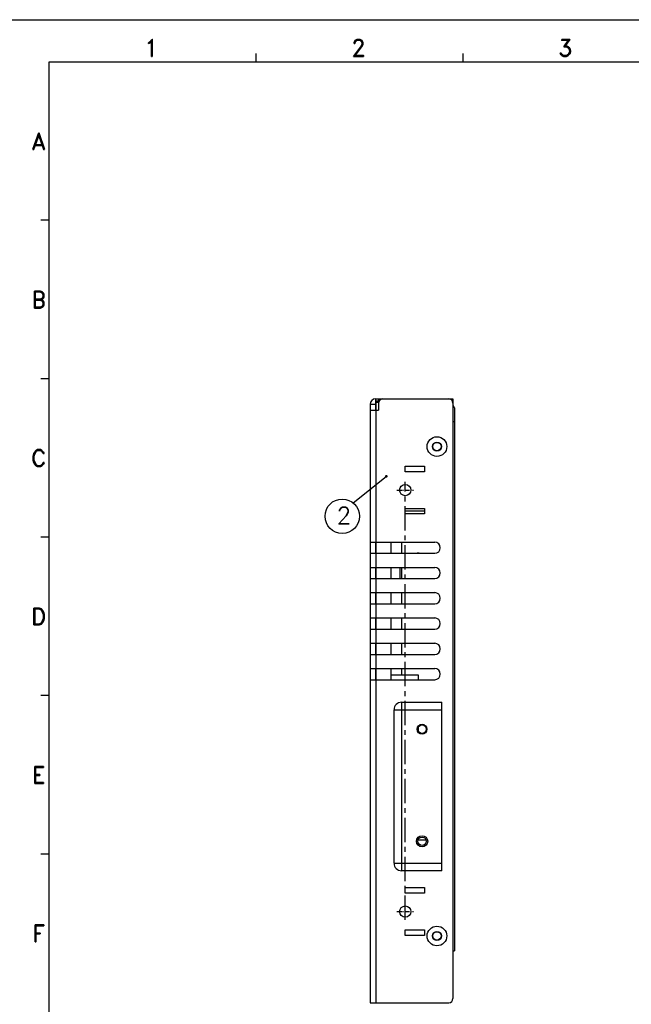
# Model space of a CAD drawing. Extents: x -31 to 1020, y 801 to 1395.
# Tile 3 of 29: x 184 to 402, y 1045 to 1395. Entities that reach past the tile are written whole.
import ezdxf
from ezdxf.enums import TextEntityAlignment as Align

# ---------------------------------------------------------------- set-up
doc = ezdxf.new("R2010")
doc.units = 0
doc.header["$LTSCALE"] = 23.1
doc.header["$MEASUREMENT"] = 0
doc.linetypes.add('CENTER', pattern=[0.6, 0.375, -0.075, 0.075, -0.075])
doc.layers.get('0').update_dxf_attribs({"linetype": 'CONTINUOUS'})
for name, color, linetype in [('00_COMPONENTS', 7, 'CONTINUOUS'), ('02___PRT_ALL_AXES', 7, 'CONTINUOUS'), ('CENTER', 130, 'CENTER'), ('DIM', 2, 'CONTINUOUS'), ('paper', 7, 'CONTINUOUS')]:
    doc.layers.add(name, color=color, linetype=linetype)
doc.styles.add('ARIAL', font='arial.ttf')
doc.styles.add('ROMAND', font='romand')
doc.styles.add('SIMPLEX', font='SIMPLEX.shx')

# ---------------------------------------------------------------- blocks, each defined once
blk = doc.blocks.new('A1')
at = {"layer": 'paper', "color": 4}
blk.add_line((0, 594), (841, 594), dxfattribs=at)
at = {"layer": 'paper', "color": 2}
for p, q in [((88.72, 579), (88.72, 582)), ((162.45, 579), (162.45, 582)), ((15, 522.6), (12, 522.6)), ((15, 466.2), (12, 466.2)), ((15, 409.8), (12, 409.8)), ((15, 353.4), (12, 353.4)), ((15, 297), (12, 297))]:
    blk.add_line(p, q, dxfattribs=at)
at = {"layer": 'paper', "color": 3}
for p, q in [((15, 579), (826, 579)), ((15, 15), (15, 579))]:
    blk.add_line(p, q, dxfattribs=at)
at = {"style": 'ARIAL'}
for tag, p, height in [('TITLE', (754.05, 50.95), 8), ('V', (597.3, 37.23), 2.5), ('XXXXXXXXXX', (740.68, 27.01), 6), ('00', (812.75, 22.3), 6), ('--', (579.59, 17.41), 3), ('mm', (606.88, 17.02), 3), ('ADP-XX', (640.78, 17), 3), ('2________2', (733.31, 17.17), 3), ("XX/XX'XX", (787.08, 17.17), 3)]:
    blk.add_attdef(tag, p, '', height=height, dxfattribs=at)
at = {"layer": 'paper', "color": 1, "style": 'ROMAND'}
for s, p in [('1', (51.43, 583.96)), ('2', (125.16, 583.96)), ('3', (198.89, 583.96)), ('A', (11.22, 550.77)), ('B', (11.22, 494.37)), ('C', (11.22, 437.97)), ('D', (11.22, 381.57)), ('E', (11.22, 325.17)), ('F', (11.22, 268.77))]:
    blk.add_text(s, height=6, dxfattribs=at).set_placement(p, align=Align.MIDDLE)

msp = doc.modelspace()

# ---------------------------------------------------------------- linework, layer by layer
at = {"color": 7, "linetype": 'Continuous'}
for p, q in [((310.46, 1259.03), (310.46, 1260.07)), ((310.46, 1260.07), (337.96, 1260.07)), ((311.46, 1260.07), (311.46, 1258.73)), ((311.46, 1258.57), (311.46, 1256.07)), ((337.96, 1260.07), (337.96, 1046.57)), ((308.46, 1258.07), (308.46, 1045.07)), ((310.46, 1258.07), (308.46, 1258.07)), ((308.46, 1256.07), (311.46, 1256.07)), ((310.46, 1256.07), (310.46, 1209.07)), ((338.46, 1256.87), (338.46, 1063.57)), ((338.46, 1251.87), (337.96, 1251.87)), ((320.96, 1234.07), (320.96, 1236.07)), ((320.96, 1236.07), (327.86, 1236.07)), ((327.86, 1234.07), (320.96, 1234.07)), ((327.86, 1236.07), (327.86, 1234.07)), ((320.96, 1219.07), (320.96, 1221.07)), ((320.96, 1221.07), (327.86, 1221.07)), ((327.86, 1221.07), (327.86, 1219.07)), ((327.86, 1219.07), (320.96, 1219.07)), ((308.46, 1209.07), (331.46, 1209.07)), ((308.46, 1205.07), (331.46, 1205.07)), ((310.46, 1205.07), (310.46, 1200.07)), ((308.46, 1200.07), (331.46, 1200.07)), ((308.46, 1196.07), (331.46, 1196.07)), ((310.46, 1196.07), (310.46, 1191.07)), ((308.46, 1191.07), (331.46, 1191.07)), ((308.46, 1187.07), (331.46, 1187.07)), ((310.46, 1187.07), (310.46, 1182.07)), ((308.46, 1182.07), (331.46, 1182.07)), ((308.46, 1178.07), (331.46, 1178.07)), ((310.46, 1178.07), (310.46, 1173.07)), ((308.46, 1173.07), (331.46, 1173.07)), ((308.46, 1169.07), (331.46, 1169.07)), ((310.46, 1169.07), (310.46, 1164.07)), ((308.46, 1164.07), (331.46, 1164.07)), ((308.46, 1160.07), (331.46, 1160.07)), ((310.46, 1160.07), (310.46, 1045.07)), ((319.66, 1152.07), (319.66, 1092.07)), ((319.66, 1152.07), (333.96, 1152.07)), ((333.96, 1092.07), (333.96, 1152.07)), ((316.96, 1094.77), (316.96, 1149.37)), ((316.96, 1149.37), (333.96, 1149.37)), ((316.96, 1094.77), (333.96, 1094.77)), ((333.96, 1092.07), (319.66, 1092.07)), ((320.96, 1086.07), (327.86, 1086.07)), ((320.96, 1084.07), (320.96, 1086.07)), ((327.86, 1084.07), (320.96, 1084.07)), ((327.86, 1086.07), (327.86, 1084.07)), ((320.96, 1071.07), (327.86, 1071.07)), ((320.96, 1069.07), (320.96, 1071.07)), ((327.86, 1069.07), (320.96, 1069.07)), ((327.86, 1071.07), (327.86, 1069.07)), ((337.96, 1063.57), (338.46, 1063.57)), ((308.46, 1045.07), (336.46, 1045.07))]:
    msp.add_line(p, q, dxfattribs=at)
at = {"color": 3, "linetype": 'Continuous'}
for p, q in [((327.86, 1220.12), (320.96, 1220.12)), ((319.66, 1209.07), (319.66, 1205.07)), ((319.66, 1200.07), (319.66, 1196.07)), ((319.66, 1191.07), (319.66, 1187.07)), ((319.66, 1182.07), (319.66, 1178.07)), ((319.66, 1173.07), (319.66, 1169.07)), ((319.66, 1164.07), (319.66, 1161.77)), ((325.55, 1103.07), (328.37, 1103.07))]:
    msp.add_line(p, q, dxfattribs=at)
at = {"color": 7, "linetype": 'Continuous'}
for centre in [(332.26, 1243.07), (332.26, 1068.87)]:
    msp.add_circle(centre, 1.5, dxfattribs=at)
for centre, radius, start, end in [((310.46, 1258.07), 2, 90, 180), ((312.96, 1258.57), 1.5, 90, 180), ((336.46, 1258.57), 1.5, 0, 90), ((337.46, 1256.87), 1, 0, 59.3914), ((331.46, 1207.07), 2, 270, 90), ((331.46, 1198.07), 2, 270, 90), ((331.46, 1189.07), 2, 270, 90), ((331.46, 1180.07), 2, 270, 90), ((331.46, 1171.07), 2, 270, 90), ((331.46, 1162.07), 2, 270, 90), ((319.66, 1149.37), 2.7, 90, 180), ((319.66, 1094.77), 2.7, 180, 270), ((336.46, 1046.57), 1.5, 270, 0)]:
    msp.add_arc(centre, radius, start, end, dxfattribs=at)
at = {"layer": '00_COMPONENTS', "color": 7, "linetype": 'Continuous'}
for p, q in [((310.46, 1256.07), (310.46, 1259.03)), ((311.46, 1259.23), (310.66, 1259.23)), ((310.66, 1256.07), (310.66, 1258.73)), ((311.46, 1258.73), (310.66, 1258.73)), ((310.71, 1258.73), (310.71, 1258.98)), ((310.71, 1258.98), (311.52, 1258.98)), ((310.46, 1205.07), (310.46, 1209.07)), ((310.66, 1205.07), (310.66, 1209.07)), ((315.81, 1209.07), (315.81, 1205.07)), ((315.81, 1209.02), (319.06, 1209.02)), ((319.06, 1209.07), (319.06, 1209.02)), ((310.46, 1196.07), (310.46, 1200.07)), ((310.66, 1196.07), (310.66, 1200.07)), ((315.81, 1200.07), (315.81, 1196.07)), ((319.06, 1200.07), (319.06, 1196.07)), ((310.46, 1187.07), (310.46, 1191.07)), ((310.66, 1187.07), (310.66, 1191.07)), ((315.81, 1191.07), (315.81, 1187.07)), ((310.46, 1178.07), (310.46, 1182.07)), ((310.66, 1178.07), (310.66, 1182.07)), ((315.81, 1182.07), (315.81, 1178.07)), ((310.46, 1169.07), (310.46, 1173.07)), ((310.66, 1169.07), (310.66, 1173.07)), ((315.81, 1173.07), (315.81, 1169.07)), ((310.46, 1160.07), (310.46, 1164.07)), ((310.66, 1160.07), (310.66, 1164.07)), ((315.81, 1164.07), (315.81, 1160.07)), ((315.81, 1161.77), (325.56, 1161.77)), ((325.56, 1161.77), (325.56, 1160.07)), ((325.56, 1143), (325.56, 1141.93))]:
    msp.add_line(p, q, dxfattribs=at)
msp.add_arc((310.66, 1259.03), 0.2, 89.979, 180.0145, dxfattribs=at)
msp.add_open_spline([(310.46, 1258.73), (310.46, 1258.73), (310.47, 1258.73), (310.48, 1258.73), (310.5, 1258.73), (310.53, 1258.73), (310.59, 1258.73), (310.64, 1258.73), (310.66, 1258.73)], degree=3, knots=[0, 0, 0, 0, 0.019636, 0.076557, 0.168757, 0.293043, 0.617953, 1, 1, 1, 1], dxfattribs=at)
at = {"layer": '02___PRT_ALL_AXES', "color": 7, "linetype": 'Continuous'}
for centre, radius in [((332.26, 1243.07), 3.5), ((332.26, 1243.07), 1.6), ((320.96, 1227.57), 2), ((326.96, 1142.47), 1.75), ((326.96, 1142.47), 1.5), ((326.96, 1102.57), 2), ((326.96, 1102.57), 1.5), ((320.96, 1077.57), 2), ((332.26, 1068.87), 3.5), ((332.26, 1068.87), 1.6)]:
    msp.add_circle(centre, radius, dxfattribs=at)
at = {"layer": '02___PRT_ALL_AXES', "color": 3, "linetype": 'Continuous'}
msp.add_arc((325.56, 1203.52), 1.6, 76.2292, 103.7708, dxfattribs=at)
at = {"layer": 'CENTER'}
msp.add_line((320.96, 1074.57), (320.96, 1230.57), dxfattribs=at)
at = {"layer": 'CENTER', "ltscale": 0.2}
for p, q in [((317.96, 1227.57), (323.96, 1227.57)), ((317.96, 1077.57), (323.96, 1077.57))]:
    msp.add_line(p, q, dxfattribs=at)
at = {"layer": 'DIM'}
msp.add_line((302.4, 1223), (314.2, 1232.44), dxfattribs=at)
at = {"layer": 'DIM', "ltscale": 2, "const_width": 0.5}
msp.add_lwpolyline([(314.07, 1232.66, 1), (314.32, 1232.23, 1)], format="xyb", close=True, dxfattribs=at)
at = {"layer": 'DIM', "ltscale": 2}
msp.add_circle((298.51, 1218.28), 6.12, dxfattribs=at)

# ---------------------------------------------------------------- block references
msp.add_blockref('A1', (179.13, 801.01))

# ---------------------------------------------------------------- texts
at = {"layer": 'DIM', "ltscale": 2, "style": 'SIMPLEX'}
msp.add_text('2', height=6, dxfattribs=at).set_placement((296.56, 1215.53))

doc.saveas('drawing.dxf')
